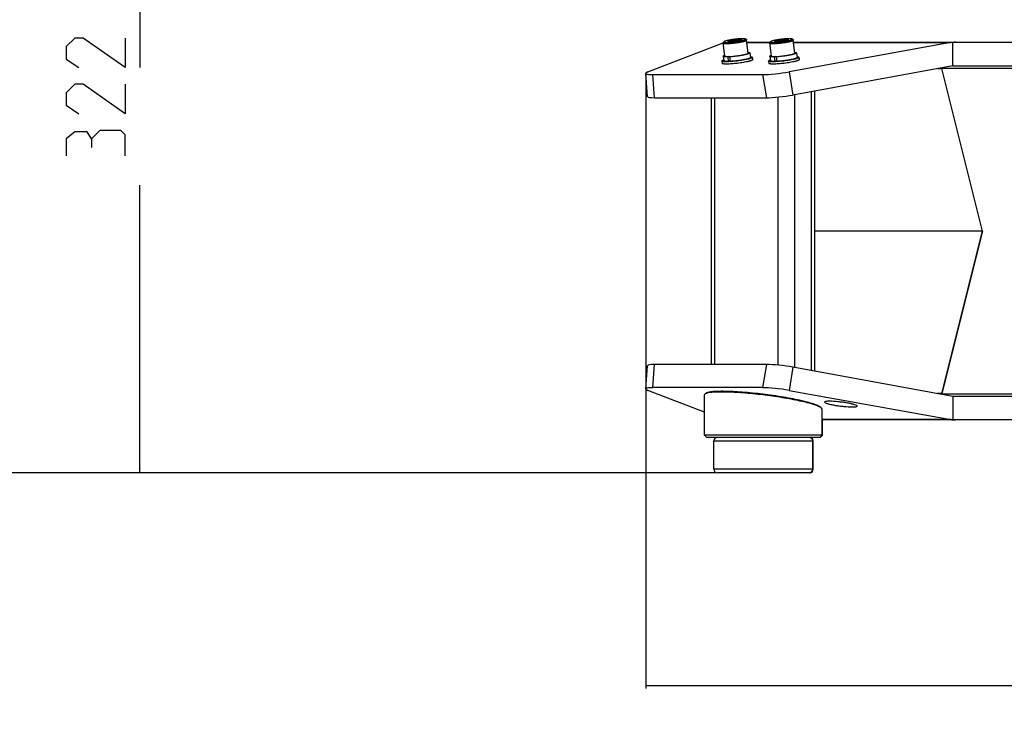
# Model space of a CAD drawing. Header units: millimetres. Extents: x 0 to 420, y 0 to 297.
# Tile 106 of 256: x 69 to 111, y 118 to 149. Entities that reach past the tile are written whole.
import ezdxf

# ---------------------------------------------------------------- set-up
doc = ezdxf.new("R2010")
doc.units = ezdxf.units.MM
doc.header["$LTSCALE"] = 23.1
doc.layers.get('0').update_dxf_attribs({"linetype": 'CONTINUOUS'})
doc.layers.add('02___PRT_ALL_AXES', color=7, linetype='CONTINUOUS')
doc.layers.add('DIM_PILOTEES', color=7, linetype='CONTINUOUS')
doc.styles.add('TEXTSTYLE_5', font='txt', dxfattribs={"width": 1.142857})
doc.dimstyles.new('DIMSTYLE_4', dxfattribs={"dimtxt": 2.5, "dimasz": 0.1875, "dimexe": 0.125, "dimexo": 0.0625, "dimgap": 1.25, "dimtad": 0, "dimtih": 1, "dimtoh": 1, "dimdsep": 46, "dimtxsty": 'TEXTSTYLE_5', "dimblk": '_FILLED', "dimblk1": '_FILLED', "dimblk2": '_FILLED', "dimcen": 0.09, "dimazin": 2, "dimtfac": 1, "dimtofl": 0, "dimtmove": 0, "dimatfit": 3, "dimldrblk": '_FILLED', "dimfxl": 1, "dimtolj": 1, "dimarcsym": 0})

# ---------------------------------------------------------------- blocks, each defined once
blk = doc.blocks.new('_FILLED')
at = {"color": 0, "linetype": 'BYBLOCK'}
blk.add_solid([(0, 0), (-1, 0.17), (-1, -0.17)], dxfattribs=at)
blk = doc.blocks.new('*D4')
at = {"layer": 'DIM_PILOTEES', "color": 2, "linetype": 'CONTINUOUS'}
for p, q in [((95.915, 146.386), (95.915, 120.278)), ((152.336, 146.386), (152.336, 120.278)), ((95.915, 120.403), (120.678, 120.403)), ((152.336, 120.403), (128.892, 120.403))]:
    blk.add_line(p, q, dxfattribs=at)
at = {"layer": 'DIM_PILOTEES', "color": 2, "linetype": 'CONTINUOUS', "xscale": 0.1875, "yscale": 0.1875, "zscale": 0.1875, "rotation": 180}
blk.add_blockref('_FILLED', (95.915, 120.403), dxfattribs=at)
at = {"layer": 'DIM_PILOTEES', "color": 2, "linetype": 'CONTINUOUS', "xscale": 0.1875, "yscale": 0.1875, "zscale": 0.1875}
blk.add_blockref('_FILLED', (152.336, 120.403), dxfattribs=at)
at = {"layer": 'DIM_PILOTEES', "color": 2, "linetype": 'CONTINUOUS', "insert": (124.785, 121.653), "char_height": 2.5, "width": 8.57143, "attachment_point": 2, "line_spacing_factor": 0.9, "style": 'TEXTSTYLE_5'}
blk.add_mtext('{\\ftxt;\\W0.0001;\\H0.0001;\\~}{\\ftxt;\\W2.2857142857;\\H2.5; }{\\ftxt;\\W0.0001;\\H0.0001;\\~}', dxfattribs=at)
blk = doc.blocks.new('*D13')
at = {"layer": 'DIM_PILOTEES', "color": 2, "linetype": 'CONTINUOUS'}
for p, q in [((77.287, 161.622), (74.305, 161.622)), ((74.43, 161.622), (74.43, 146.67)), ((77.363, 161.622), (77.287, 161.622)), ((74.43, 129.447), (74.43, 141.67)), ((77.287, 129.447), (74.305, 129.447)), ((98.893, 129.447), (77.287, 129.447))]:
    blk.add_line(p, q, dxfattribs=at)
at = {"layer": 'DIM_PILOTEES', "color": 2, "linetype": 'CONTINUOUS', "xscale": 0.1875, "yscale": 0.1875, "zscale": 0.1875}
for p, rotation in [((74.43, 161.622), 90), ((74.43, 129.447), 270)]:
    blk.add_blockref('_FILLED', p, dxfattribs=dict(at, rotation=rotation))
at = {"layer": 'DIM_PILOTEES', "color": 2, "linetype": 'CONTINUOUS', "insert": (74.43, 145.42), "char_height": 2.5, "width": 8.57143, "attachment_point": 2, "line_spacing_factor": 0.9, "style": 'TEXTSTYLE_5'}
blk.add_mtext('{\\ftxt;\\W0.0001;\\H0.0001;\\~}{\\ftxt;\\W2.2857142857;\\H2.5; }{\\ftxt;\\W0.0001;\\H0.0001;\\~}', dxfattribs=at)
blk = doc.blocks.new('*D14')
at = {"layer": 'DIM_PILOTEES', "color": 2, "linetype": 'CONTINUOUS'}
for p, q in [((66.664, 214.622), (63.682, 214.622)), ((63.807, 214.622), (63.807, 170.264)), ((124.063, 214.622), (66.664, 214.622)), ((63.807, 129.447), (63.807, 165.264)), ((66.664, 129.447), (63.682, 129.447)), ((98.893, 129.447), (66.664, 129.447))]:
    blk.add_line(p, q, dxfattribs=at)
at = {"layer": 'DIM_PILOTEES', "color": 2, "linetype": 'CONTINUOUS', "xscale": 0.1875, "yscale": 0.1875, "zscale": 0.1875}
for p, rotation in [((63.807, 214.622), 90), ((63.807, 129.447), 270)]:
    blk.add_blockref('_FILLED', p, dxfattribs=dict(at, rotation=rotation))
at = {"layer": 'DIM_PILOTEES', "color": 2, "linetype": 'CONTINUOUS', "insert": (63.807, 169.014), "char_height": 2.5, "width": 8.57143, "attachment_point": 2, "line_spacing_factor": 0.9, "style": 'TEXTSTYLE_5'}
blk.add_mtext('{\\ftxt;\\W0.0001;\\H0.0001;\\~}{\\ftxt;\\W2.2857142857;\\H2.5; }{\\ftxt;\\W0.0001;\\H0.0001;\\~}', dxfattribs=at)

msp = doc.modelspace()

# ---------------------------------------------------------------- linework, layer by layer
at = {"color": 7, "linetype": 'CONTINUOUS'}
for p, q in [((96.008, 146.485), (99.206, 147.725)), ((99.274, 147.161), (99.206, 147.713)), ((99.56, 147.766), (99.553, 147.827)), ((99.847, 147.802), (99.839, 147.862)), ((99.98, 147.842), (99.979, 147.841)), ((99.98, 147.842), (99.979, 147.841)), ((100.199, 147.837), (100.199, 147.836)), ((100.199, 147.836), (100.199, 147.835)), ((100.211, 147.742), (100.199, 147.836)), ((100.199, 147.835), (100.199, 147.835)), ((100.267, 147.284), (100.199, 147.835)), ((100.21, 147.742), (101.192, 147.742)), ((100.212, 147.727), (101.187, 147.727)), ((101.254, 147.161), (101.186, 147.713)), ((101.54, 147.766), (101.533, 147.827)), ((101.827, 147.802), (101.819, 147.862)), ((101.96, 147.842), (101.959, 147.841)), ((101.96, 147.842), (101.959, 147.841)), ((108.871, 147.727), (102.002, 146.485)), ((102.179, 147.837), (102.179, 147.836)), ((102.179, 147.836), (102.179, 147.835)), ((102.191, 147.742), (102.179, 147.836)), ((102.179, 147.835), (102.179, 147.835)), ((102.247, 147.284), (102.179, 147.835)), ((102.19, 147.742), (146.06, 147.742)), ((102.192, 147.727), (108.871, 147.727)), ((108.954, 146.742), (108.954, 147.738)), ((100.267, 147.283), (100.267, 147.284)), ((100.336, 147.292), (100.361, 147.095)), ((102.247, 147.283), (102.247, 147.284)), ((102.316, 147.292), (102.341, 147.095)), ((99.15, 146.946), (99.162, 146.848)), ((99.205, 147.153), (99.229, 146.956)), ((99.441, 147.137), (99.395, 147.125)), ((99.395, 147.125), (99.42, 146.928)), ((99.497, 146.948), (99.42, 146.928)), ((99.475, 147.127), (99.522, 147.139)), ((99.475, 147.127), (99.5, 146.93)), ((100.44, 147.105), (100.452, 147.007)), ((101.13, 146.946), (101.142, 146.848)), ((101.185, 147.153), (101.209, 146.956)), ((101.421, 147.137), (101.375, 147.125)), ((101.375, 147.125), (101.4, 146.928)), ((101.477, 146.948), (101.4, 146.928)), ((101.455, 147.127), (101.502, 147.139)), ((101.455, 147.127), (101.48, 146.93)), ((102.42, 147.105), (102.432, 147.007)), ((95.994, 145.437), (95.917, 146.421)), ((96.291, 145.386), (96.214, 146.371)), ((96.214, 146.371), (100.873, 146.371)), ((100.873, 146.371), (101.038, 145.386)), ((102.002, 146.485), (102.167, 145.501)), ((108.954, 146.742), (102.167, 145.501)), ((108.312, 146.625), (108.491, 146.625)), ((108.491, 146.623), (108.491, 146.642)), ((108.491, 146.642), (114.009, 146.642)), ((108.491, 146.625), (108.491, 146.623)), ((108.491, 146.622), (108.491, 146.624)), ((110.214, 139.717), (108.491, 146.623)), ((108.954, 146.742), (139.297, 146.742)), ((102.951, 133.789), (102.951, 145.645)), ((103.097, 133.763), (103.097, 145.671)), ((96.291, 145.386), (101.038, 145.386)), ((98.703, 134.048), (98.703, 145.386)), ((98.85, 134.048), (98.85, 145.386)), ((101.537, 134.02), (101.537, 145.414)), ((102.244, 133.919), (102.244, 145.515)), ((110.214, 139.717), (103.097, 139.717)), ((110.214, 139.717), (108.491, 132.811)), ((108.491, 132.811), (110.214, 139.717)), ((95.917, 133.013), (95.994, 133.997)), ((96.214, 133.063), (96.291, 134.048)), ((101.038, 134.048), (96.291, 134.048)), ((101.038, 134.048), (100.873, 133.063)), ((102.167, 133.933), (102.002, 132.949)), ((108.954, 132.692), (102.167, 133.933)), ((100.873, 133.063), (96.214, 133.063)), ((98.405, 132.019), (96.008, 132.949)), ((98.405, 131.047), (98.405, 132.752)), ((98.457, 132.816), (98.424, 132.786)), ((102.002, 132.949), (108.871, 131.707)), ((108.491, 132.809), (108.312, 132.809)), ((108.491, 132.792), (108.491, 132.811)), ((108.491, 132.809), (108.491, 132.811)), ((111.855, 132.792), (108.491, 132.792)), ((108.954, 132.692), (108.954, 131.696)), ((139.297, 132.692), (108.954, 132.692)), ((103.387, 132.181), (103.361, 132.212)), ((103.405, 131.047), (103.405, 132.143)), ((108.871, 131.707), (103.405, 131.707)), ((111.753, 131.692), (103.405, 131.692)), ((98.505, 130.947), (98.405, 131.047)), ((103.425, 131.047), (98.405, 131.047)), ((103.325, 130.947), (98.505, 130.947)), ((103.305, 130.947), (103.405, 131.047)), ((103.325, 130.947), (103.425, 131.047)), ((98.805, 129.597), (98.805, 130.797)), ((98.805, 130.797), (103.025, 130.797)), ((103.005, 129.597), (103.005, 130.797)), ((103.025, 129.597), (103.025, 130.797)), ((103.025, 129.597), (98.805, 129.597)), ((102.855, 129.447), (98.955, 129.447)), ((102.875, 129.447), (102.856, 129.447))]:
    msp.add_line(p, q, dxfattribs=at)
for centre, radius, start, end in [((99.253, 147.719), 0.0471, 176.3174, 183.3969), ((99.253, 147.719), 0.0468, 183.3949, 187.0281), ((99.657, 148.036), 0.356, 226.3581, 227.147), ((99.509, 147.944), 0.192, 239.3197, 240.6521), ((99.503, 147.933), 0.18, 240.6596, 241.3743), ((99.637, 148.015), 0.326, 227.1462, 228.0243), ((99.859, 147.971), 0.175, 313.3416, 314.1346), ((99.704, 148.031), 0.334, 325.5413, 326.1866), ((99.851, 147.981), 0.188, 314.1406, 315.4136), ((99.684, 148.045), 0.359, 326.1877, 326.9019), ((100.153, 147.83), 0.0468, 7.0295, 10.5814), ((100.192, 147.835), 0.00738, 7.3928, 10.5832), ((101.233, 147.719), 0.0468, 183.3949, 187.0281), ((101.637, 148.036), 0.356, 226.3581, 227.147), ((101.489, 147.944), 0.192, 239.3197, 240.6521), ((101.483, 147.933), 0.18, 240.6596, 241.3743), ((101.617, 148.015), 0.326, 227.1462, 228.0243), ((101.839, 147.971), 0.175, 313.3416, 314.1346), ((101.684, 148.031), 0.334, 325.5413, 326.1866), ((101.831, 147.981), 0.188, 314.1406, 315.4136), ((101.664, 148.045), 0.359, 326.1877, 326.9019), ((102.133, 147.83), 0.0468, 7.0295, 10.5814), ((102.172, 147.835), 0.00738, 7.3928, 10.5832), ((103.17, 131.953), 0.316, 53.4391, 55.7689), ((98.955, 130.797), 0.15, 90, 180), ((102.855, 130.797), 0.15, 0, 90), ((102.875, 130.797), 0.15, 0, 90), ((98.955, 129.597), 0.15, 180, 270), ((102.855, 129.597), 0.15, 270, 360), ((102.875, 129.597), 0.15, 270, 360)]:
    msp.add_arc(centre, radius, start, end, dxfattribs=at)
for centre, major_axis, ratio, start_param, end_param in [((109.037, 146.742), (0, 1), 0.964473, 0.086638, 0.172629), ((109.076, 146.742), (1.414, 0), 0.707107, 1.570796, 1.657434), ((96.91, 146.543), (0.993, 0.122), 0.121465, 8.976558, 10.203693), ((101.569, 146.543), (0.993, 0.122), 0.121465, -2.362677, -1.135542), ((108.56, 146.642), (-0.0246, 0.0985), 0.707107, 7.523131, 7.853982), ((108.532, 146.642), (0, 0.1), 0.414214, 1.414463, 1.570796), ((96.987, 145.56), (0.993, 0.124), 0.122777, 3.135998, 3.920282), ((101.735, 145.56), (0.993, 0.124), 0.122806, -2.362786, -1.135651), ((96.987, 133.874), (0.993, -0.124), 0.122777, 2.362903, 3.147188), ((101.735, 133.874), (0.993, -0.124), 0.122806, 1.135651, 2.362786), ((96.91, 132.891), (0.993, -0.122), 0.121465, 2.362677, 3.589812), ((101.569, 132.891), (0.993, -0.122), 0.121465, 1.135542, 2.362677), ((108.532, 132.792), (0, 0.1), 0.414214, 1.396263, 1.725955), ((108.532, 132.792), (0, 0.1), 0.414214, -4.712389, -4.556055), ((109.037, 132.692), (0, 1), 0.964473, -3.314222, -3.228231), ((109.076, 132.692), (-1.414, 0), 0.707107, 1.484158, 1.570796)]:
    msp.add_ellipse(centre, major_axis=major_axis, ratio=ratio, start_param=start_param, end_param=end_param, dxfattribs=at)
for points, knots in [([(100.199, 147.835), (100.198, 147.845), (100.19, 147.861), (100.172, 147.875), (100.153, 147.882), (100.134, 147.886), (100.112, 147.889), (100.077, 147.893), (100.025, 147.894), (99.955, 147.892), (99.844, 147.886), (99.727, 147.875), (99.607, 147.859), (99.52, 147.845), (99.44, 147.83), (99.37, 147.814), (99.319, 147.8), (99.284, 147.789), (99.263, 147.781), (99.245, 147.772), (99.228, 147.762), (99.212, 147.746), (99.207, 147.731), (99.206, 147.722)], [0, 0, 0, 0, 0.026401, 0.047154, 0.06476, 0.082922, 0.103346, 0.126674, 0.182564, 0.24998, 0.326865, 0.497632, 0.585058, 0.669389, 0.747443, 0.8164, 0.87407, 0.898298, 0.919535, 0.938248, 0.955736, 0.975081, 1, 1, 1, 1]), ([(99.206, 147.713), (99.207, 147.708), (99.217, 147.702), (99.231, 147.698), (99.248, 147.694), (99.269, 147.692), (99.295, 147.69), (99.324, 147.689), (99.371, 147.688), (99.436, 147.69), (99.553, 147.697), (99.677, 147.709), (99.803, 147.726), (99.895, 147.741), (99.979, 147.757), (100.043, 147.771), (100.088, 147.782), (100.116, 147.791), (100.141, 147.799), (100.161, 147.806), (100.178, 147.814), (100.189, 147.821), (100.197, 147.827), (100.199, 147.833), (100.199, 147.835)], [0, 0, 0, 0, 0.014892, 0.027816, 0.044839, 0.06596, 0.09106, 0.119945, 0.15237, 0.226649, 0.311182, 0.498097, 0.593462, 0.685308, 0.770182, 0.844919, 0.877612, 0.906785, 0.93219, 0.95363, 0.970979, 0.984221, 0.993582, 1, 1, 1, 1]), ([(100.154, 147.87), (100.154, 147.874), (100.145, 147.88), (100.133, 147.884), (100.117, 147.887), (100.098, 147.89), (100.074, 147.891), (100.047, 147.893), (100.005, 147.893), (99.945, 147.891), (99.837, 147.885), (99.723, 147.874), (99.606, 147.858), (99.522, 147.845), (99.444, 147.83), (99.376, 147.815), (99.327, 147.802), (99.295, 147.791), (99.276, 147.784), (99.261, 147.777), (99.25, 147.771), (99.243, 147.765), (99.241, 147.76), (99.241, 147.758)], [0, 0, 0, 0, 0.014491, 0.027148, 0.043916, 0.064806, 0.089702, 0.118415, 0.150702, 0.224801, 0.30928, 0.496412, 0.592006, 0.684124, 0.76929, 0.84431, 0.906419, 0.931929, 0.953458, 0.970878, 0.984172, 0.993567, 1, 1, 1, 1]), ([(99.241, 147.758), (99.241, 147.757), (99.242, 147.754), (99.246, 147.751), (99.251, 147.748), (99.255, 147.746), (99.258, 147.745)], [0, 0, 0, 0, 0.172008, 0.381512, 0.653804, 1, 1, 1, 1]), ([(99.258, 147.745), (99.267, 147.742), (99.291, 147.738), (99.332, 147.735), (99.386, 147.734), (99.45, 147.736), (99.521, 147.74), (99.626, 147.749), (99.758, 147.764), (99.887, 147.785), (99.981, 147.804), (100.04, 147.818), (100.082, 147.83), (100.109, 147.839), (100.125, 147.846), (100.138, 147.852), (100.148, 147.858), (100.155, 147.865), (100.154, 147.87)], [0, 0, 0, 0, 0.032079, 0.078131, 0.137023, 0.207014, 0.285936, 0.371305, 0.550416, 0.721754, 0.797657, 0.863786, 0.918118, 0.940359, 0.959121, 0.974329, 0.98601, 1, 1, 1, 1]), ([(99.411, 147.779), (99.411, 147.78), (99.413, 147.783), (99.417, 147.786), (99.423, 147.79), (99.433, 147.795), (99.458, 147.804), (99.498, 147.815), (99.533, 147.823), (99.553, 147.827)], [0, 0, 0, 0, 0.03512, 0.060989, 0.093601, 0.180027, 0.294737, 0.603008, 1, 1, 1, 1]), ([(99.414, 147.774), (99.414, 147.775), (99.412, 147.776), (99.411, 147.777), (99.411, 147.779)], [0, 0, 0, 0, 0.295026, 1, 1, 1, 1]), ([(99.418, 147.772), (99.418, 147.772), (99.416, 147.773), (99.415, 147.774), (99.414, 147.774)], [0, 0, 0, 0, 0.281842, 1, 1, 1, 1]), ([(99.417, 147.775), (99.418, 147.775), (99.423, 147.772), (99.428, 147.77), (99.432, 147.768)], [0, 0, 0, 0, 0.253947, 1, 1, 1, 1]), ([(99.556, 147.766), (99.54, 147.765), (99.511, 147.764), (99.471, 147.764), (99.444, 147.766), (99.427, 147.769), (99.421, 147.771), (99.418, 147.772)], [0, 0, 0, 0, 0.348697, 0.638462, 0.857828, 0.938728, 1, 1, 1, 1]), ([(99.486, 147.764), (99.499, 147.769), (99.518, 147.782), (99.538, 147.805), (99.548, 147.819), (99.553, 147.827)], [0, 0, 0, 0, 0.456557, 0.718853, 1, 1, 1, 1]), ([(99.553, 147.827), (99.6, 147.836), (99.695, 147.85), (99.791, 147.859), (99.839, 147.862)], [0, 0, 0, 0, 0.501017, 1, 1, 1, 1]), ([(99.553, 147.827), (99.576, 147.818), (99.625, 147.805), (99.701, 147.802), (99.774, 147.823), (99.818, 147.848), (99.839, 147.862)], [0, 0, 0, 0, 0.250181, 0.500113, 0.749979, 1, 1, 1, 1]), ([(99.843, 147.801), (99.795, 147.792), (99.7, 147.777), (99.604, 147.768), (99.556, 147.766)], [0, 0, 0, 0, 0.501017, 1, 1, 1, 1]), ([(99.839, 147.862), (99.859, 147.863), (99.887, 147.864), (99.923, 147.863), (99.943, 147.862), (99.96, 147.86), (99.972, 147.858), (99.978, 147.855), (99.982, 147.853), (99.984, 147.85), (99.984, 147.849)], [0, 0, 0, 0, 0.401239, 0.568738, 0.71047, 0.824396, 0.909323, 0.941001, 0.965917, 1, 1, 1, 1]), ([(99.839, 147.862), (99.845, 147.856), (99.857, 147.845), (99.881, 147.827), (99.902, 147.819), (99.916, 147.817)], [0, 0, 0, 0, 0.281574, 0.544128, 1, 1, 1, 1]), ([(99.979, 147.841), (99.977, 147.84), (99.972, 147.836), (99.956, 147.829), (99.929, 147.821), (99.889, 147.81), (99.859, 147.804), (99.843, 147.801)], [0, 0, 0, 0, 0.059393, 0.139001, 0.357623, 0.648722, 1, 1, 1, 1]), ([(99.983, 147.845), (99.982, 147.844), (99.981, 147.843), (99.98, 147.842), (99.979, 147.841)], [0, 0, 0, 0, 0.223211, 1, 1, 1, 1]), ([(99.984, 147.849), (99.984, 147.848), (99.984, 147.847), (99.983, 147.845), (99.983, 147.845)], [0, 0, 0, 0, 0.221198, 1, 1, 1, 1]), ([(100.099, 147.891), (100.109, 147.89), (100.129, 147.887), (100.156, 147.882), (100.178, 147.872), (100.193, 147.856), (100.198, 147.845), (100.199, 147.838)], [0, 0, 0, 0, 0.259501, 0.479194, 0.69917, 0.837639, 1, 1, 1, 1]), ([(102.179, 147.835), (102.178, 147.845), (102.17, 147.861), (102.151, 147.875), (102.132, 147.882), (102.113, 147.886), (102.091, 147.89), (102.056, 147.893), (102.004, 147.894), (101.932, 147.892), (101.852, 147.888), (101.764, 147.88), (101.673, 147.87), (101.582, 147.858), (101.495, 147.844), (101.415, 147.829), (101.345, 147.813), (101.294, 147.799), (101.26, 147.788), (101.24, 147.779), (101.222, 147.77), (101.205, 147.759), (101.19, 147.742), (101.185, 147.725), (101.186, 147.716)], [0, 0, 0, 0, 0.026398, 0.047117, 0.064722, 0.082933, 0.103444, 0.12689, 0.183076, 0.250827, 0.328033, 0.411892, 0.499212, 0.586616, 0.670722, 0.748324, 0.816597, 0.873384, 0.897132, 0.917913, 0.9363, 0.953838, 0.974043, 1, 1, 1, 1]), ([(101.186, 147.713), (101.187, 147.708), (101.197, 147.702), (101.211, 147.698), (101.228, 147.694), (101.249, 147.692), (101.275, 147.69), (101.304, 147.689), (101.35, 147.688), (101.415, 147.69), (101.533, 147.697), (101.657, 147.709), (101.783, 147.726), (101.875, 147.741), (101.959, 147.757), (102.023, 147.771), (102.068, 147.782), (102.096, 147.791), (102.121, 147.799), (102.141, 147.806), (102.157, 147.814), (102.169, 147.821), (102.177, 147.827), (102.179, 147.833), (102.179, 147.835)], [0, 0, 0, 0, 0.014892, 0.027816, 0.044839, 0.06596, 0.09106, 0.119945, 0.15237, 0.226649, 0.311182, 0.498097, 0.593462, 0.685308, 0.770182, 0.844919, 0.877612, 0.906785, 0.93219, 0.95363, 0.970979, 0.984221, 0.993582, 1, 1, 1, 1]), ([(102.134, 147.87), (102.134, 147.874), (102.125, 147.88), (102.113, 147.884), (102.097, 147.887), (102.078, 147.89), (102.054, 147.891), (102.027, 147.893), (101.985, 147.893), (101.925, 147.891), (101.817, 147.885), (101.703, 147.874), (101.586, 147.858), (101.502, 147.845), (101.424, 147.83), (101.356, 147.815), (101.307, 147.802), (101.275, 147.791), (101.256, 147.784), (101.241, 147.777), (101.23, 147.771), (101.223, 147.765), (101.221, 147.76), (101.221, 147.758)], [0, 0, 0, 0, 0.014491, 0.027148, 0.043916, 0.064806, 0.089702, 0.118415, 0.150702, 0.224801, 0.30928, 0.496412, 0.592006, 0.684124, 0.76929, 0.84431, 0.906419, 0.931929, 0.953458, 0.970878, 0.984172, 0.993567, 1, 1, 1, 1]), ([(101.221, 147.758), (101.221, 147.753), (101.23, 147.747), (101.243, 147.744), (101.258, 147.74), (101.278, 147.738), (101.301, 147.736), (101.328, 147.735), (101.37, 147.734), (101.43, 147.736), (101.538, 147.742), (101.653, 147.754), (101.769, 147.769), (101.853, 147.783), (101.931, 147.797), (101.999, 147.812), (102.048, 147.825), (102.081, 147.836), (102.1, 147.843), (102.115, 147.85), (102.125, 147.857), (102.132, 147.863), (102.134, 147.868), (102.134, 147.87)], [0, 0, 0, 0, 0.014491, 0.027148, 0.043916, 0.064806, 0.089702, 0.118415, 0.150702, 0.224801, 0.30928, 0.496412, 0.592006, 0.684124, 0.76929, 0.84431, 0.906419, 0.931929, 0.953458, 0.970878, 0.984172, 0.993567, 1, 1, 1, 1]), ([(101.391, 147.779), (101.391, 147.78), (101.393, 147.783), (101.396, 147.786), (101.403, 147.79), (101.413, 147.795), (101.438, 147.804), (101.478, 147.815), (101.513, 147.823), (101.533, 147.827)], [0, 0, 0, 0, 0.03512, 0.060989, 0.093601, 0.180027, 0.294737, 0.603008, 1, 1, 1, 1]), ([(101.394, 147.774), (101.393, 147.775), (101.392, 147.776), (101.391, 147.777), (101.391, 147.779)], [0, 0, 0, 0, 0.295026, 1, 1, 1, 1]), ([(101.398, 147.772), (101.398, 147.772), (101.396, 147.773), (101.395, 147.774), (101.394, 147.774)], [0, 0, 0, 0, 0.281842, 1, 1, 1, 1]), ([(101.397, 147.775), (101.398, 147.775), (101.403, 147.772), (101.408, 147.77), (101.412, 147.768)], [0, 0, 0, 0, 0.253947, 1, 1, 1, 1]), ([(101.536, 147.766), (101.52, 147.765), (101.491, 147.764), (101.451, 147.764), (101.424, 147.766), (101.407, 147.769), (101.401, 147.771), (101.398, 147.772)], [0, 0, 0, 0, 0.348697, 0.638462, 0.857828, 0.938728, 1, 1, 1, 1]), ([(101.466, 147.764), (101.479, 147.769), (101.498, 147.782), (101.518, 147.805), (101.528, 147.819), (101.533, 147.827)], [0, 0, 0, 0, 0.456557, 0.718853, 1, 1, 1, 1]), ([(101.533, 147.827), (101.58, 147.836), (101.675, 147.85), (101.771, 147.859), (101.819, 147.862)], [0, 0, 0, 0, 0.501017, 1, 1, 1, 1]), ([(101.533, 147.827), (101.556, 147.818), (101.605, 147.805), (101.681, 147.802), (101.754, 147.823), (101.798, 147.848), (101.819, 147.862)], [0, 0, 0, 0, 0.250181, 0.500113, 0.749979, 1, 1, 1, 1]), ([(101.823, 147.801), (101.775, 147.792), (101.68, 147.777), (101.584, 147.768), (101.536, 147.766)], [0, 0, 0, 0, 0.501017, 1, 1, 1, 1]), ([(101.819, 147.862), (101.839, 147.863), (101.867, 147.864), (101.902, 147.863), (101.923, 147.862), (101.94, 147.86), (101.951, 147.858), (101.958, 147.855), (101.962, 147.853), (101.964, 147.85), (101.964, 147.849)], [0, 0, 0, 0, 0.401239, 0.568738, 0.71047, 0.824396, 0.909323, 0.941001, 0.965917, 1, 1, 1, 1]), ([(101.819, 147.862), (101.825, 147.856), (101.837, 147.845), (101.861, 147.827), (101.882, 147.819), (101.895, 147.817)], [0, 0, 0, 0, 0.281574, 0.544128, 1, 1, 1, 1]), ([(101.959, 147.841), (101.957, 147.84), (101.951, 147.836), (101.936, 147.829), (101.909, 147.821), (101.869, 147.81), (101.839, 147.804), (101.823, 147.801)], [0, 0, 0, 0, 0.059393, 0.139001, 0.357623, 0.648722, 1, 1, 1, 1]), ([(101.963, 147.845), (101.962, 147.844), (101.961, 147.843), (101.96, 147.842), (101.959, 147.841)], [0, 0, 0, 0, 0.223211, 1, 1, 1, 1]), ([(101.964, 147.849), (101.964, 147.848), (101.964, 147.847), (101.963, 147.845), (101.963, 147.845)], [0, 0, 0, 0, 0.221198, 1, 1, 1, 1]), ([(102.079, 147.891), (102.089, 147.89), (102.109, 147.887), (102.136, 147.882), (102.158, 147.872), (102.173, 147.856), (102.177, 147.845), (102.179, 147.838)], [0, 0, 0, 0, 0.259501, 0.479194, 0.69917, 0.837639, 1, 1, 1, 1]), ([(99.205, 147.153), (99.205, 147.156), (99.207, 147.162), (99.214, 147.167), (99.224, 147.175), (99.243, 147.184), (99.26, 147.191), (99.27, 147.194)], [0, 0, 0, 0, 0.121224, 0.208627, 0.31863, 0.610718, 1, 1, 1, 1]), ([(100.336, 147.292), (100.337, 147.289), (100.333, 147.283), (100.326, 147.277), (100.318, 147.271), (100.307, 147.266), (100.289, 147.257), (100.259, 147.246), (100.218, 147.234), (100.168, 147.221), (100.112, 147.208), (100.026, 147.191), (99.909, 147.171), (99.762, 147.151), (99.617, 147.136), (99.521, 147.129), (99.475, 147.127)], [0, 0, 0, 0, 0.011847, 0.020618, 0.031751, 0.045362, 0.061483, 0.101147, 0.150294, 0.208176, 0.273837, 0.346163, 0.505702, 0.675739, 0.844422, 1, 1, 1, 1]), ([(99.522, 147.139), (99.562, 147.142), (99.646, 147.148), (99.772, 147.161), (99.898, 147.178), (99.999, 147.195), (100.073, 147.211), (100.121, 147.222), (100.164, 147.233), (100.2, 147.244), (100.228, 147.254), (100.247, 147.263), (100.258, 147.27), (100.264, 147.275), (100.267, 147.28), (100.267, 147.283)], [0, 0, 0, 0, 0.156998, 0.326006, 0.495605, 0.654333, 0.726237, 0.791528, 0.849131, 0.898127, 0.937791, 0.967673, 0.978946, 0.987883, 1, 1, 1, 1]), ([(100.263, 147.317), (100.273, 147.316), (100.291, 147.314), (100.312, 147.309), (100.324, 147.304), (100.332, 147.3), (100.336, 147.296), (100.336, 147.292)], [0, 0, 0, 0, 0.389307, 0.681412, 0.79142, 0.878816, 1, 1, 1, 1]), ([(101.185, 147.153), (101.184, 147.156), (101.187, 147.162), (101.193, 147.167), (101.204, 147.175), (101.223, 147.184), (101.24, 147.191), (101.25, 147.194)], [0, 0, 0, 0, 0.121224, 0.208627, 0.31863, 0.610718, 1, 1, 1, 1]), ([(102.316, 147.292), (102.317, 147.289), (102.313, 147.283), (102.306, 147.277), (102.298, 147.271), (102.287, 147.266), (102.269, 147.257), (102.239, 147.246), (102.198, 147.234), (102.148, 147.221), (102.092, 147.208), (102.006, 147.191), (101.888, 147.171), (101.742, 147.151), (101.597, 147.136), (101.501, 147.129), (101.455, 147.127)], [0, 0, 0, 0, 0.011847, 0.020618, 0.031751, 0.045362, 0.061483, 0.101147, 0.150294, 0.208176, 0.273837, 0.346163, 0.505702, 0.675739, 0.844422, 1, 1, 1, 1]), ([(101.502, 147.139), (101.542, 147.142), (101.625, 147.148), (101.752, 147.161), (101.878, 147.178), (101.978, 147.195), (102.053, 147.211), (102.101, 147.222), (102.144, 147.233), (102.179, 147.244), (102.208, 147.254), (102.227, 147.263), (102.238, 147.27), (102.244, 147.275), (102.247, 147.28), (102.247, 147.283)], [0, 0, 0, 0, 0.156998, 0.326006, 0.495605, 0.654333, 0.726237, 0.791528, 0.849131, 0.898127, 0.937791, 0.967673, 0.978946, 0.987883, 1, 1, 1, 1]), ([(102.243, 147.317), (102.253, 147.316), (102.271, 147.314), (102.292, 147.309), (102.304, 147.304), (102.312, 147.3), (102.316, 147.296), (102.316, 147.292)], [0, 0, 0, 0, 0.389307, 0.681412, 0.79142, 0.878816, 1, 1, 1, 1]), ([(99.15, 146.946), (99.15, 146.948), (99.15, 146.952), (99.154, 146.957), (99.16, 146.963), (99.168, 146.969), (99.179, 146.975), (99.198, 146.983), (99.213, 146.989), (99.224, 146.993)], [0, 0, 0, 0, 0.055545, 0.123346, 0.2105, 0.320208, 0.453802, 0.611719, 1, 1, 1, 1]), ([(99.8, 146.947), (99.718, 146.937), (99.599, 146.925), (99.446, 146.916), (99.362, 146.914), (99.303, 146.914), (99.264, 146.916), (99.231, 146.918), (99.204, 146.922), (99.182, 146.926), (99.164, 146.932), (99.151, 146.94), (99.15, 146.946)], [0, 0, 0, 0, 0.375516, 0.545217, 0.694281, 0.759341, 0.817291, 0.867642, 0.910011, 0.944162, 0.970092, 1, 1, 1, 1]), ([(99.812, 146.848), (99.73, 146.838), (99.611, 146.826), (99.459, 146.817), (99.374, 146.815), (99.315, 146.816), (99.277, 146.817), (99.244, 146.82), (99.216, 146.823), (99.194, 146.828), (99.176, 146.833), (99.163, 146.841), (99.162, 146.848)], [0, 0, 0, 0, 0.375516, 0.545217, 0.694281, 0.759341, 0.817291, 0.867642, 0.910011, 0.944162, 0.970092, 1, 1, 1, 1]), ([(99.395, 147.125), (99.381, 147.125), (99.355, 147.125), (99.318, 147.126), (99.285, 147.128), (99.258, 147.131), (99.236, 147.134), (99.222, 147.139), (99.213, 147.143), (99.208, 147.146), (99.205, 147.15), (99.205, 147.153)], [0, 0, 0, 0, 0.212058, 0.401431, 0.566271, 0.705099, 0.816915, 0.901493, 0.933961, 0.960461, 1, 1, 1, 1]), ([(99.42, 146.928), (99.406, 146.928), (99.379, 146.928), (99.342, 146.929), (99.31, 146.931), (99.282, 146.934), (99.261, 146.937), (99.246, 146.942), (99.238, 146.946), (99.232, 146.949), (99.23, 146.953), (99.229, 146.956)], [0, 0, 0, 0, 0.212061, 0.401436, 0.566278, 0.705106, 0.816921, 0.901497, 0.933964, 0.960463, 1, 1, 1, 1]), ([(99.274, 147.161), (99.275, 147.159), (99.277, 147.156), (99.282, 147.153), (99.289, 147.149), (99.302, 147.145), (99.321, 147.142), (99.345, 147.139), (99.373, 147.138), (99.406, 147.137), (99.429, 147.137), (99.441, 147.137)], [0, 0, 0, 0, 0.039537, 0.066035, 0.098501, 0.183076, 0.294891, 0.433718, 0.598561, 0.787935, 1, 1, 1, 1]), ([(99.441, 147.137), (99.448, 147.137), (99.475, 147.137), (99.502, 147.138), (99.522, 147.139)], [0, 0, 0, 0, 0.235933, 1, 1, 1, 1]), ([(100.361, 147.095), (100.361, 147.092), (100.358, 147.086), (100.351, 147.08), (100.342, 147.074), (100.332, 147.069), (100.313, 147.06), (100.284, 147.049), (100.242, 147.037), (100.193, 147.024), (100.136, 147.011), (100.05, 146.994), (99.933, 146.974), (99.787, 146.954), (99.641, 146.939), (99.546, 146.932), (99.5, 146.93)], [0, 0, 0, 0, 0.011848, 0.02062, 0.031753, 0.045366, 0.061487, 0.101152, 0.1503, 0.208182, 0.273844, 0.346169, 0.505708, 0.675743, 0.844424, 1, 1, 1, 1]), ([(100.44, 147.105), (100.441, 147.099), (100.43, 147.088), (100.414, 147.078), (100.393, 147.068), (100.366, 147.058), (100.334, 147.047), (100.297, 147.036), (100.238, 147.021), (100.154, 147.003), (100.003, 146.974), (99.882, 146.957), (99.8, 146.947)], [0, 0, 0, 0, 0.029866, 0.055858, 0.090114, 0.13262, 0.183128, 0.241243, 0.306462, 0.455772, 0.625517, 1, 1, 1, 1]), ([(100.452, 147.007), (100.453, 147), (100.442, 146.989), (100.426, 146.979), (100.405, 146.969), (100.378, 146.959), (100.346, 146.949), (100.309, 146.938), (100.25, 146.923), (100.167, 146.904), (100.015, 146.876), (99.895, 146.858), (99.812, 146.848)], [0, 0, 0, 0, 0.029866, 0.055858, 0.090114, 0.13262, 0.183128, 0.241243, 0.306462, 0.455772, 0.625517, 1, 1, 1, 1]), ([(100.356, 147.133), (100.368, 147.132), (100.385, 147.13), (100.405, 147.126), (100.417, 147.122), (100.426, 147.119), (100.433, 147.115), (100.438, 147.11), (100.44, 147.107), (100.44, 147.105)], [0, 0, 0, 0, 0.388319, 0.54625, 0.67985, 0.789556, 0.876702, 0.944482, 1, 1, 1, 1]), ([(101.13, 146.946), (101.129, 146.948), (101.13, 146.952), (101.134, 146.957), (101.14, 146.963), (101.148, 146.969), (101.159, 146.975), (101.177, 146.983), (101.193, 146.989), (101.204, 146.993)], [0, 0, 0, 0, 0.055545, 0.123346, 0.2105, 0.320208, 0.453802, 0.611719, 1, 1, 1, 1]), ([(101.779, 146.947), (101.698, 146.937), (101.579, 146.925), (101.426, 146.916), (101.342, 146.914), (101.282, 146.914), (101.244, 146.916), (101.211, 146.918), (101.184, 146.922), (101.161, 146.926), (101.143, 146.932), (101.131, 146.94), (101.13, 146.946)], [0, 0, 0, 0, 0.375516, 0.545217, 0.694281, 0.759341, 0.817291, 0.867642, 0.910011, 0.944162, 0.970092, 1, 1, 1, 1]), ([(101.792, 146.848), (101.71, 146.838), (101.591, 146.826), (101.439, 146.817), (101.354, 146.815), (101.295, 146.816), (101.257, 146.817), (101.224, 146.82), (101.196, 146.823), (101.174, 146.828), (101.156, 146.833), (101.143, 146.841), (101.142, 146.848)], [0, 0, 0, 0, 0.375516, 0.545217, 0.694281, 0.759341, 0.817291, 0.867642, 0.910011, 0.944162, 0.970092, 1, 1, 1, 1]), ([(101.375, 147.125), (101.361, 147.125), (101.335, 147.125), (101.298, 147.126), (101.265, 147.128), (101.238, 147.131), (101.216, 147.134), (101.202, 147.139), (101.193, 147.143), (101.188, 147.146), (101.185, 147.15), (101.185, 147.153)], [0, 0, 0, 0, 0.212058, 0.401431, 0.566271, 0.705099, 0.816915, 0.901493, 0.933961, 0.960461, 1, 1, 1, 1]), ([(101.4, 146.928), (101.386, 146.928), (101.359, 146.928), (101.322, 146.929), (101.29, 146.931), (101.262, 146.934), (101.241, 146.937), (101.226, 146.942), (101.218, 146.946), (101.212, 146.949), (101.209, 146.953), (101.209, 146.956)], [0, 0, 0, 0, 0.212061, 0.401436, 0.566278, 0.705106, 0.816921, 0.901497, 0.933964, 0.960463, 1, 1, 1, 1]), ([(101.254, 147.161), (101.255, 147.159), (101.257, 147.156), (101.262, 147.153), (101.269, 147.149), (101.282, 147.145), (101.301, 147.142), (101.325, 147.139), (101.353, 147.138), (101.386, 147.137), (101.409, 147.137), (101.421, 147.137)], [0, 0, 0, 0, 0.039537, 0.066035, 0.098501, 0.183076, 0.294891, 0.433718, 0.598561, 0.787935, 1, 1, 1, 1]), ([(101.421, 147.137), (101.428, 147.137), (101.455, 147.137), (101.482, 147.138), (101.502, 147.139)], [0, 0, 0, 0, 0.235933, 1, 1, 1, 1]), ([(102.341, 147.095), (102.341, 147.092), (102.338, 147.086), (102.331, 147.08), (102.322, 147.074), (102.312, 147.069), (102.293, 147.06), (102.264, 147.049), (102.222, 147.037), (102.173, 147.024), (102.116, 147.011), (102.03, 146.994), (101.913, 146.974), (101.767, 146.954), (101.621, 146.939), (101.526, 146.932), (101.48, 146.93)], [0, 0, 0, 0, 0.011848, 0.02062, 0.031753, 0.045366, 0.061487, 0.101152, 0.1503, 0.208182, 0.273844, 0.346169, 0.505708, 0.675743, 0.844424, 1, 1, 1, 1]), ([(102.42, 147.105), (102.421, 147.099), (102.41, 147.088), (102.393, 147.078), (102.372, 147.068), (102.346, 147.058), (102.314, 147.047), (102.277, 147.036), (102.218, 147.021), (102.134, 147.003), (101.982, 146.974), (101.862, 146.957), (101.779, 146.947)], [0, 0, 0, 0, 0.029866, 0.055858, 0.090114, 0.13262, 0.183128, 0.241243, 0.306462, 0.455772, 0.625517, 1, 1, 1, 1]), ([(102.432, 147.007), (102.433, 147), (102.422, 146.989), (102.406, 146.979), (102.385, 146.969), (102.358, 146.959), (102.326, 146.949), (102.289, 146.938), (102.23, 146.923), (102.146, 146.904), (101.995, 146.876), (101.874, 146.858), (101.792, 146.848)], [0, 0, 0, 0, 0.029866, 0.055858, 0.090114, 0.13262, 0.183128, 0.241243, 0.306462, 0.455772, 0.625517, 1, 1, 1, 1]), ([(102.336, 147.133), (102.348, 147.132), (102.364, 147.13), (102.385, 147.126), (102.397, 147.122), (102.406, 147.119), (102.413, 147.115), (102.418, 147.11), (102.42, 147.107), (102.42, 147.105)], [0, 0, 0, 0, 0.388319, 0.54625, 0.67985, 0.789556, 0.876702, 0.944482, 1, 1, 1, 1]), ([(98.424, 132.786), (98.421, 132.784), (98.411, 132.774), (98.405, 132.761), (98.405, 132.752)], [0, 0, 0, 0, 0.288165, 1, 1, 1, 1]), ([(98.461, 132.809), (98.457, 132.807), (98.444, 132.801), (98.431, 132.793), (98.424, 132.786)], [0, 0, 0, 0, 0.285354, 1, 1, 1, 1]), ([(103.361, 132.211), (103.35, 132.224), (103.319, 132.248), (103.232, 132.298), (103.072, 132.36), (102.828, 132.435), (102.52, 132.511), (102.159, 132.587), (101.61, 132.687), (100.891, 132.79), (100.174, 132.862), (99.632, 132.897), (99.28, 132.909), (98.98, 132.907), (98.742, 132.893), (98.586, 132.87), (98.499, 132.842), (98.468, 132.826), (98.457, 132.816)], [0, 0, 0, 0, 0.009801, 0.023111, 0.060592, 0.112086, 0.176138, 0.250679, 0.333202, 0.51087, 0.685926, 0.765549, 0.836621, 0.897044, 0.945075, 0.979469, 0.991396, 1, 1, 1, 1]), ([(103.348, 132.214), (103.309, 132.241), (103.203, 132.29), (103.011, 132.358), (102.756, 132.429), (102.449, 132.501), (102.096, 132.572), (101.57, 132.664), (100.885, 132.76), (100.202, 132.829), (99.682, 132.864), (99.338, 132.877), (99.039, 132.879), (98.792, 132.87), (98.605, 132.85), (98.5, 132.826), (98.461, 132.809)], [0, 0, 0, 0, 0.028495, 0.069922, 0.123476, 0.187733, 0.260836, 0.340617, 0.510632, 0.678271, 0.755374, 0.825208, 0.885954, 0.93606, 0.974313, 1, 1, 1, 1]), ([(103.387, 132.181), (103.386, 132.184), (103.377, 132.193), (103.367, 132.201), (103.359, 132.207)], [0, 0, 0, 0, 0.223634, 1, 1, 1, 1]), ([(103.405, 132.143), (103.405, 132.146), (103.404, 132.16), (103.395, 132.173), (103.387, 132.181)], [0, 0, 0, 0, 0.216145, 1, 1, 1, 1])]:
    msp.add_open_spline(points, degree=3, knots=knots, dxfattribs=at)
for points in [[(99.97, 147.836), (99.973, 147.838), (99.976, 147.841), (99.98, 147.844)], [(101.95, 147.836), (101.953, 147.838), (101.956, 147.841), (101.959, 147.844)]]:
    msp.add_open_spline(points, degree=3, dxfattribs=at)
at = {"layer": '02___PRT_ALL_AXES', "color": 7, "linetype": 'CONTINUOUS'}
msp.add_line((103.425, 131.047), (103.425, 131.692), dxfattribs=at)
for points, knots in [([(103.509, 132.45), (103.508, 132.445), (103.517, 132.432), (103.554, 132.411), (103.636, 132.382), (103.768, 132.349), (103.937, 132.316), (104.13, 132.287), (104.383, 132.258), (104.571, 132.244), (104.691, 132.244)], [0, 0, 0, 0, 0.01207, 0.033317, 0.108441, 0.223723, 0.36996, 0.534837, 0.704309, 1, 1, 1, 1]), ([(103.716, 132.485), (103.687, 132.485), (103.637, 132.484), (103.571, 132.477), (103.531, 132.47), (103.509, 132.457), (103.509, 132.45)], [0, 0, 0, 0, 0.402489, 0.705724, 0.901939, 1, 1, 1, 1]), ([(104.898, 132.279), (104.899, 132.284), (104.89, 132.296), (104.853, 132.318), (104.771, 132.347), (104.639, 132.38), (104.469, 132.413), (104.277, 132.442), (104.024, 132.471), (103.835, 132.485), (103.716, 132.485)], [0, 0, 0, 0, 0.01207, 0.033317, 0.108441, 0.223723, 0.36996, 0.534837, 0.704309, 1, 1, 1, 1]), ([(104.691, 132.244), (104.72, 132.244), (104.77, 132.245), (104.835, 132.252), (104.875, 132.259), (104.897, 132.272), (104.898, 132.279)], [0, 0, 0, 0, 0.402489, 0.705724, 0.901939, 1, 1, 1, 1])]:
    msp.add_open_spline(points, degree=3, knots=knots, dxfattribs=at)
at = {"layer": 'DIM_PILOTEES', "color": 2, "linetype": 'CONTINUOUS'}
for p, q in [((71.662, 147.92), (71.305, 147.563)), ((72.019, 147.92), (71.662, 147.92)), ((73.805, 146.67), (72.019, 147.92)), ((73.805, 147.92), (73.805, 146.67)), ((71.305, 147.563), (71.305, 147.027)), ((71.305, 147.027), (71.841, 146.67)), ((71.662, 145.956), (71.305, 145.598)), ((72.019, 145.956), (71.662, 145.956)), ((73.805, 144.706), (72.019, 145.956)), ((73.805, 145.956), (73.805, 144.706)), ((71.305, 145.598), (71.305, 145.063)), ((71.305, 145.063), (71.841, 144.706)), ((71.662, 143.932), (71.305, 143.634)), ((72.198, 143.932), (71.662, 143.932)), ((72.377, 143.634), (72.198, 143.932)), ((72.734, 143.991), (72.377, 143.634)), ((73.627, 143.991), (72.734, 143.991)), ((73.805, 143.813), (73.627, 143.991)), ((71.305, 143.634), (71.305, 142.92)), ((72.377, 143.634), (72.377, 143.277)), ((73.805, 142.92), (73.805, 143.813))]:
    msp.add_line(p, q, dxfattribs=at)

# ---------------------------------------------------------------- dimensions: what is measured, and where the dimension line sits
for base, p1, p2, angle, picture, middle in [((63.807, 214.622), (98.955, 129.447), (124.125, 214.622), 90, '*D14', (60.95, 166.514)), ((74.43, 129.447), (77.425, 161.622), (98.955, 129.447), 270, '*D13', (71.573, 142.92))]:
    dim = msp.add_linear_dim(base=base, p1=p1, p2=p2, angle=angle, text='{\\ftxt;\\W0.0001;\\H0.0001;\\~}{\\ftxt;\\W2.2857142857;\\H2.5; }{\\ftxt;\\W0.0001;\\H0.0001;\\~}', dimstyle='DIMSTYLE_4', dxfattribs=at)
    dim.commit()
    dim.dimension.update_dxf_attribs({"geometry": picture, "text_midpoint": middle, "dimtype": 160})
dim = msp.add_linear_dim(base=(152.336, 120.403), p1=(95.915, 146.449), p2=(152.336, 146.449), text='{\\ftxt;\\W0.0001;\\H0.0001;\\~}{\\ftxt;\\W2.2857142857;\\H2.5; }{\\ftxt;\\W0.0001;\\H0.0001;\\~}', dimstyle='DIMSTYLE_4', dxfattribs=at)
dim.commit()
dim.dimension.update_dxf_attribs({"geometry": '*D4', "text_midpoint": (121.928, 119.153), "dimtype": 160})

doc.saveas('drawing.dxf')
